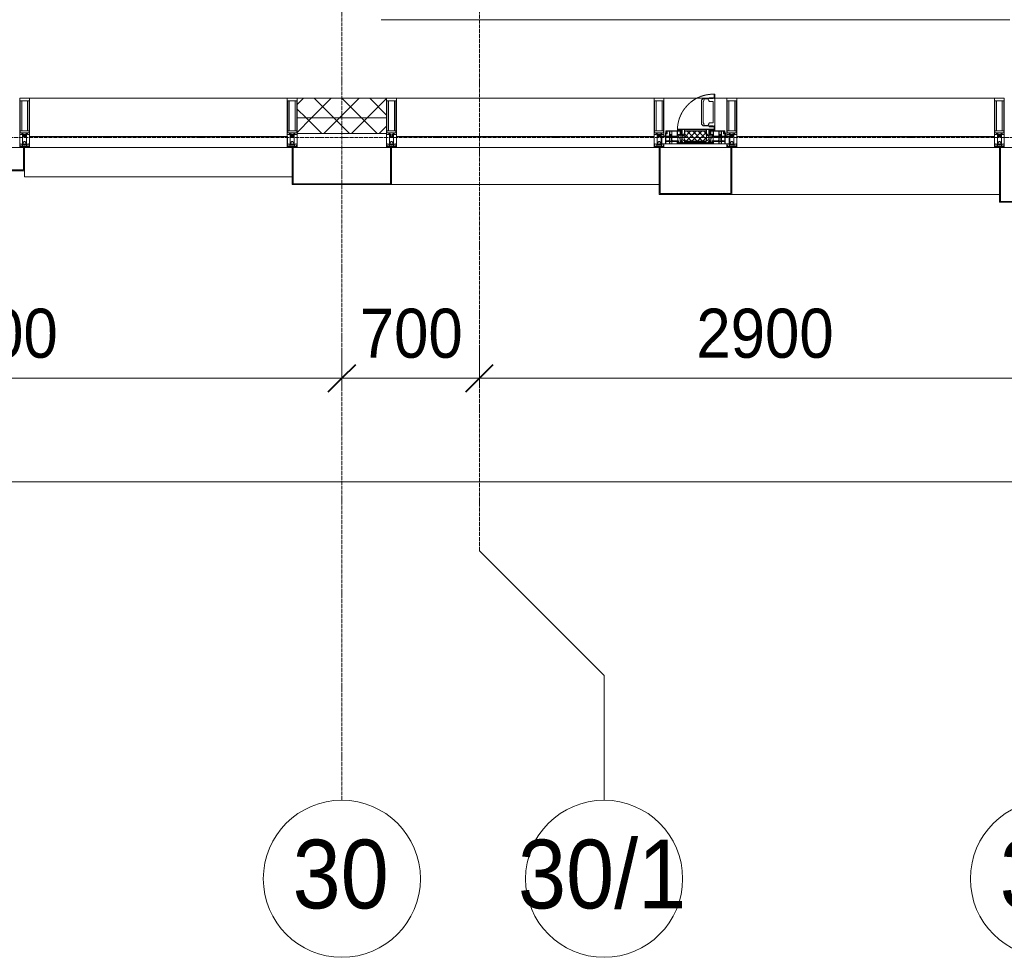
# Model space of a CAD drawing. Header units: millimetres. Extents: x 110168 to 197584, y 7718 to 235556.
# Tile 7 of 42: x 117110 to 122123, y 11226 to 16000. Entities that reach past the tile are written whole.
import ezdxf

# ---------------------------------------------------------------- set-up
doc = ezdxf.new("R2010")
doc.units = ezdxf.units.MM
for name, pattern in [('-D1-02х01', [3, 2, -1]), ('ADSK_Линия сетки', [25, 20, -2.5, 0, -2.5]), ('Линия сетки', [25, 20, -2.5, 0, -2.5])]:
    doc.linetypes.add(name, pattern=pattern)
for name, color, linetype, lineweight in [('Импосты витража', 7, 'Continuous', 18), ('Колонны', 7, 'Continuous', 18), ('Окна', 7, 'Continuous', 18), ('Оси', 7, 'Continuous', 9), ('Панели витража', 7, 'Continuous', 18), ('Перекрытия', 7, 'Continuous', 18), ('Размеры', 7, 'Continuous', 9), ('Размеры-100', 7, 'Continuous', 9), ('Стены разрез', 7, 'Continuous', 40), ('Стены штриховка', 7, 'Continuous', 40), ('Элементы узлов', 7, 'Continuous', 18)]:
    doc.layers.add(name, color=color, linetype=linetype, lineweight=lineweight)
doc.styles.add('Arial', font='arial.ttf', dxfattribs={"width": 0.9, "height": 250})
doc.styles.add('Arial_1', font='arial.ttf', dxfattribs={"width": 0.9, "height": 350})
doc.dimstyles.new('Основной_2_5_мм', dxfattribs={"dimscale": 304.8, "dimtxt": 255.06485, "dimasz": 0.463911, "dimexe": 0.492126, "dimexo": 0.492126, "dimgap": 0.098425, "dimtad": 1, "dimdec": 0, "dimdsep": 46, "dimtxsty": 'Arial', "dimblk1": 'OBLIQUE', "dimblk2": 'OBLIQUE', "dimsah": 1, "dimcen": 0.09, "dimdle": 0.492126, "dimazin": 2, "dimtfac": 1, "dimtdec": 4, "dimtix": 1, "dimtmove": 0, "dimatfit": 3, "dimfxl": 1, "dimtvp": 1, "dimtolj": 1, "dimtzin": 0, "dimlwd": 20, "dimlwe": 20, "dimarcsym": 2})
pattern_1 = [(45, (0, 0), (-70.71068, 70.71068), []), (135, (0, 0), (-70.71068, -70.71068), [])]

# ---------------------------------------------------------------- blocks, each defined once
blk = doc.blocks.new('135_SLK_K4_AR_rvt-1-МКСС_К4_L26_87_900_')
at = {"layer": 'Перекрытия', "color": 253, "true_color": 0xaaaaaa}
blk.add_line((118950, 16000), (122150, 16000), dxfattribs=at)
blk = doc.blocks.new('Rectangular Mullion - 50Wx250H-2623690-МКСС_К4_L26_87_900_')
at = {"layer": 'Элементы узлов', "color": 253, "lineweight": 5, "true_color": 0xaaaaaa}
for p, q in [((-25, 65.2), (-25, 250)), ((-25, 250), (0, 250)), ((-23, 237.3), (0, 237.3)), ((-23, 237.3), (-23, 73.6)), ((-14.9, 84), (-14.9, 237.3)), ((25, 250), (0, 250)), ((23, 237.3), (0, 237.3)), ((14.9, 84), (14.9, 237.3)), ((23, 237.3), (23, 73.6)), ((25, 65.2), (25, 250)), ((-14, 65.2), (-25, 65.2)), ((0, 84), (-23, 84)), ((-0.5, 73.6), (-23, 73.6)), ((-14, 71.3), (-14, 65.2)), ((-10, 71.3), (-14, 71.3)), ((-10, 53), (-10, 71.3)), ((-8.7, 53), (-10, 53)), ((-10, 53), (-10, 17)), ((-8.7, 53), (-7, 54.7)), ((-7, 65.2), (-5.9, 67.3)), ((-7, 65.2), (-7, 54.7)), ((-4.1, 67.3), (-5.9, 67.3)), ((-4.1, 67.3), (-2.9, 65.1)), ((-2.9, 65.1), (-2.9, 54.6)), ((-1.3, 53), (-2.9, 54.6)), ((0, 53), (-1.3, 53)), ((0, 84), (23, 84)), ((0, 53), (1.3, 53)), ((0.5, 73.6), (23, 73.6)), ((1.3, 53), (2.9, 54.6)), ((4.1, 67.3), (2.9, 65.1)), ((2.9, 65.1), (2.9, 54.6)), ((4.1, 67.3), (5.9, 67.3)), ((7, 65.2), (5.9, 67.3)), ((7, 65.2), (7, 54.7)), ((8.7, 53), (7, 54.7)), ((8.7, 53), (10, 53)), ((10, 71.3), (14, 71.3)), ((10, 53), (10, 71.3)), ((10, 53), (10, 17)), ((14, 71.3), (14, 65.2)), ((14, 65.2), (25, 65.2)), ((-23.8, 14.6), (-25, 14.2)), ((-25, 0), (-25, 14.2)), ((-22.3, 17), (-23.8, 17)), ((-23.8, 17), (-23.8, 14.6)), ((-22.5, 10.6), (-23.8, 14.6)), ((-22.5, 10.6), (-23.7, 9.9)), ((-23.7, 1.3), (-23.7, 9.9)), ((-23.7, 1.3), (-11.8, 1.3)), ((-23.2, 10.2), (-22.5, 8)), ((-22.5, 8), (-22.5, 4.5)), ((-21.3, 4.5), (-22.5, 4.5)), ((-22.3, 17), (-22.3, 16)), ((-22.3, 16), (-21.3, 16)), ((-19, 17.6), (-21.3, 16)), ((-21.3, 4.5), (-21.3, 6.5)), ((-21.3, 6.5), (-14.2, 6.5)), ((-18.4, 16.6), (-19, 17.6)), ((-7.4, 16.6), (-18.4, 16.6)), ((-14.2, 6.5), (-14.2, 4.5)), ((-13.2, 4.5), (-14.2, 4.5)), ((-13.2, 4.5), (-12.2, 7.2)), ((-12.7, 7.6), (-11.3, 11.4)), ((-12.7, 7.6), (-11.8, 6.9)), ((-12.2, 9), (-12.2, 14.8)), ((-12.2, 14.8), (0, 14.8)), ((-11.8, 1.3), (-11.8, 6.9)), ((-10.5, 11.2), (-11.3, 11.4)), ((-10.5, 1.5), (-10.5, 11.2)), ((-4.8, 1.5), (-10.5, 1.5)), ((-10, 17), (-7.5, 17)), ((-8.5, 23), (-1.5, 30)), ((-8.5, 18.5), (-8.5, 23)), ((-7.5, 18.5), (-8.5, 18.5)), ((-7.5, 17), (-7.5, 18.5)), ((-7.4, 18), (-7.4, 16.6)), ((-2.6, 18), (-7.4, 18)), ((0, 8), (-4.8, 8)), ((-4.8, 1.5), (-4.8, 8)), ((-2.6, 18), (-2.6, 16.8)), ((-2.6, 16.8), (0, 16.8)), ((-1.5, 30), (0, 30)), ((1.5, 30), (0, 30)), ((2.6, 16.8), (0, 16.8)), ((0, 14.8), (0, 16.8)), ((0, 14.8), (0, 16.8)), ((12.2, 14.8), (0, 14.8)), ((0, 0), (0, 8)), ((0, 8), (4.8, 8)), ((0, 0), (0, 8)), ((8.5, 23), (1.5, 30)), ((2.6, 18), (2.6, 16.8)), ((2.6, 18), (7.4, 18)), ((4.8, 1.5), (4.8, 8)), ((4.8, 1.5), (10.5, 1.5)), ((7.4, 18), (7.4, 16.6)), ((7.4, 16.6), (18.4, 16.6)), ((7.5, 18.5), (8.5, 18.5)), ((7.5, 17), (7.5, 18.5)), ((10, 17), (7.5, 17)), ((8.5, 18.5), (8.5, 23)), ((10.5, 11.2), (11.3, 11.4)), ((10.5, 1.5), (10.5, 11.2)), ((12.7, 7.6), (11.3, 11.4)), ((12.7, 7.6), (11.8, 6.9)), ((11.8, 1.3), (11.8, 6.9)), ((23.7, 1.3), (11.8, 1.3)), ((12.2, 9), (12.2, 14.8)), ((13.2, 4.5), (12.2, 7.2)), ((13.2, 4.5), (14.2, 4.5)), ((21.3, 6.5), (14.2, 6.5)), ((14.2, 6.5), (14.2, 4.5)), ((18.4, 16.6), (19, 17.6)), ((19, 17.6), (21.3, 16)), ((22.3, 16), (21.3, 16)), ((21.3, 4.5), (21.3, 6.5)), ((21.3, 4.5), (22.5, 4.5)), ((22.3, 17), (22.3, 16)), ((22.3, 17), (23.8, 17)), ((22.5, 10.6), (23.8, 14.6)), ((22.5, 10.6), (23.7, 9.9)), ((23.2, 10.2), (22.5, 8)), ((22.5, 8), (22.5, 4.5)), ((23.7, 1.3), (23.7, 9.9)), ((23.8, 17), (23.8, 14.6)), ((23.8, 14.6), (25, 14.2)), ((25, 0), (25, 14.2)), ((-25, 0), (0, 0)), ((25, 0), (0, 0))]:
    blk.add_line(p, q, dxfattribs=at)
for centre, start, end in [((-0.5, 73.1), 360, 90), ((0.5, 73.1), 90, 180)]:
    blk.add_arc(centre, 0.5, start, end, dxfattribs=at)
blk = doc.blocks.new('Rectangular Mullion - R_StandardFrame_50Wx250H-V29-МКСС_К4_L26_87_900_')
at = {"layer": 'Импосты витража', "color": 253, "lineweight": 5, "true_color": 0xaaaaaa}
for p, q in [((-25, -250), (-25, 0)), ((-25, 0), (0, 0)), ((5, 0), (25, 0)), ((25, 0), (25, -250)), ((25, -250), (-25, -250))]:
    blk.add_line(p, q, dxfattribs=at)
blk = doc.blocks.new('System Panel - A_PAN_Glass-7508020-МКСС_К4_L26_87_900_')
at = {"layer": 'Панели витража', "color": 253, "lineweight": 5, "true_color": 0xaaaaaa}
for p, q in [((656.25, 55), (-656.25, 55)), ((-656.25, 55), (-656.25, 0)), ((656.25, 0), (656.25, 55)), ((-656.25, 0), (656.25, 0))]:
    blk.add_line(p, q, dxfattribs=at)
blk = doc.blocks.new('A_PAN_Створка - 383мм-V34-МКСС_К4_L26_87_900_')
at = {"layer": 'Панели витража', "lineweight": 5}
h = blk.add_hatch(dxfattribs=at)
h.set_pattern_fill('FP_8', color=256, style=0, pattern_type=2)
h.set_pattern_definition([(45, (-120550, -15350), (-14.1421356, 14.1421356), []), (135, (-120550, -15350), (-14.1421356, -14.1421356), [])])
h.paths.add_polyline_path([(-54.5, 31.8), (54.5, 31.8), (54.9, 34.1), (57.2, 36.4), (57.2, 60.8), (54.6, 63.4), (53.6, 82.7), (-54.6, 81.8), (-54.6, 63.4), (-57.2, 60.8), (-57.2, 36.4), (-54.9, 34.1)])
at = {"layer": 'Окна', "lineweight": 5}
for p, q in [((70.1, 252.9), (70.1, 249)), ((95.1, 252.9), (70.1, 252.9)), ((74.1, 248.4), (74.1, 252.9)), ((89.1, 252.9), (89.1, 248.4)), ((93.1, 248.4), (93.1, 252.9)), ((95.1, 270.5), (95.1, 252.9)), ((99.6, 270.5), (95.1, 270.5)), ((97.9, 262.4), (95.1, 262.4)), ((97.9, 262.4), (97.9, 248.4)), ((99.6, 270.5), (99.6, 87.5)), ((39.7, 249), (31.1, 240.4)), ((31.1, 117.6), (31.1, 240.4)), ((41.4, 234.2), (39.1, 233.8)), ((39.1, 179), (39.1, 233.8)), ((70.1, 249), (39.7, 249)), ((41.4, 234.2), (43.5, 236.3)), ((45, 244.7), (42.3, 239.8)), ((42.3, 239.8), (43.5, 236.3)), ((45.9, 246.8), (45, 244.7)), ((63.3, 246.8), (45.9, 246.8)), ((64.1, 245), (63.3, 246.8)), ((64.1, 245), (66.7, 241)), ((66.7, 241), (68.6, 239.7)), ((68.6, 239.7), (68.6, 236.4)), ((68.6, 236.4), (71.1, 233.9)), ((71.1, 233.9), (89.5, 233.9)), ((89.1, 248.4), (74.1, 248.4)), ((89.5, 233.9), (90.6, 232.8)), ((90.6, 125.2), (90.6, 232.8)), ((97.9, 248.4), (93.1, 248.4)), ((39.1, 179), (39.1, 124.2)), ((39.7, 109), (31.1, 117.6)), ((41.4, 123.8), (39.1, 124.2)), ((70.1, 109), (39.7, 109)), ((41.4, 123.8), (43.5, 121.7)), ((42.3, 118.2), (43.5, 121.7)), ((45, 113.3), (42.3, 118.2)), ((45.9, 111.2), (45, 113.3)), ((63.3, 111.2), (45.9, 111.2)), ((64.1, 113), (63.3, 111.2)), ((64.1, 113), (66.7, 117)), ((66.7, 117), (68.6, 118.3)), ((68.6, 121.6), (71.1, 124.1)), ((68.6, 118.3), (68.6, 121.6)), ((70.1, 105.1), (70.1, 109)), ((95.1, 105.1), (70.1, 105.1)), ((71.1, 124.1), (89.5, 124.1)), ((74.1, 109.6), (74.1, 105.1)), ((89.1, 109.6), (74.1, 109.6)), ((89.1, 105.1), (89.1, 109.6)), ((89.5, 124.1), (90.6, 125.2)), ((93.1, 109.6), (93.1, 105.1)), ((97.9, 109.6), (93.1, 109.6)), ((95.1, 87.5), (95.1, 105.1)), ((97.9, 95.6), (97.9, 109.6)), ((-171, 57), (-156, 57)), ((-171, 17), (-171, 57)), ((-153, 73.5), (-150, 73.5)), ((-153, 60), (-153, 73.5)), ((-150, 84), (-78, 84)), ((-150, 73.5), (-150, 84)), ((-91.5, 92), (91.5, 92)), ((-91.5, 87.5), (-91.5, 92)), ((-73.9, 87.5), (-91.5, 87.5)), ((-78, 84), (-73.9, 84)), ((-78, 84), (-78, 23.5)), ((-73.9, 62.5), (-73.9, 87.5)), ((-70, 62.5), (-73.9, 62.5)), ((-70, 32.1), (-70, 62.5)), ((70, 62.5), (70, 32.1)), ((73.9, 62.5), (70, 62.5)), ((73.9, 87.5), (73.9, 62.5)), ((91.5, 87.5), (73.9, 87.5)), ((73.9, 84), (78, 84)), ((78, 84), (150, 84)), ((78, 23.5), (78, 84)), ((91.5, 92), (91.5, 87.5)), ((97.9, 95.6), (95.1, 95.6)), ((99.6, 87.5), (95.1, 87.5)), ((150, 84), (150, 73.5)), ((150, 73.5), (153, 73.5)), ((153, 73.5), (153, 60)), ((156, 57), (171, 57)), ((171, 57), (171, 17)), ((-67.9, 17), (-171, 17)), ((-78, 23.5), (-67.9, 23.5)), ((-61.4, 23.5), (-70, 32.1)), ((-67.9, 23.5), (-64.6, 26.8)), ((-67.9, 17), (-67.9, 23.5)), ((-61.4, 23.5), (-67.9, 17)), ((67.9, 17), (-67.9, 17)), ((-67.9, 17), (67.9, 17)), ((-64.6, 26.8), (-61.4, 23.5)), ((61.4, 23.5), (-61.4, 23.5)), ((70, 32.1), (61.4, 23.5)), ((61.4, 23.5), (64.6, 26.8)), ((67.9, 17), (61.4, 23.5)), ((64.6, 26.8), (67.9, 23.5)), ((67.9, 23.5), (67.9, 17)), ((67.9, 23.5), (78, 23.5)), ((171, 17), (67.9, 17))]:
    blk.add_line(p, q, dxfattribs=at)
at = {"layer": 'Окна', "color": 253, "lineweight": 5, "true_color": 0xaaaaaa}
for p, q in [((-171, 55.5), (-152, 55.5)), ((-152, 20), (-152, 73.5)), ((-150.5, 69.5), (-150.5, 73.5)), ((-145, 69.5), (-150.5, 69.5)), ((-150.5, 33.6), (-150.5, 68)), ((-150.5, 68), (-143.5, 68)), ((-150.5, 56.6), (-132.4, 56.6)), ((-136.4, 52.4), (-150.5, 52.4)), ((-148.5, 82.5), (-132.4, 82.5)), ((-148.5, 81), (-148.5, 82.5)), ((-143.5, 81), (-148.5, 81)), ((-145, 69.5), (-145, 79.5)), ((-143.5, 68), (-143.5, 81)), ((-137.2, 54.8), (-135.8, 50.8)), ((-132.5, 54.8), (-137.2, 54.8)), ((-132.1, 49), (-135.8, 50.8)), ((-132.5, 53.8), (-133.4, 52)), ((-133.4, 52), (-130.1, 50.4)), ((-132.5, 53.8), (-132.5, 54.8)), ((-132.4, 56.6), (-132.4, 82.5)), ((-131, 82.5), (-120.8, 82.5)), ((-131, 82.5), (-131, 64.6)), ((-131, 64.6), (-120.8, 64.6)), ((-131, 56.5), (-131, 62.6)), ((-120.8, 62.6), (-131, 62.6)), ((-131, 56.5), (-120.8, 56.5)), ((-131, 55.1), (-131, 52.7)), ((-120.8, 55.1), (-131, 55.1)), ((-129.4, 51.1), (-131, 52.7)), ((-130.1, 50.4), (-129.4, 51.1)), ((-130.1, 35.3), (-130.1, 50.4)), ((-122.4, 51.1), (-120.8, 52.7)), ((-121.7, 50.4), (-122.4, 51.1)), ((-118.4, 52), (-121.7, 50.4)), ((-121.7, 35.3), (-121.7, 50.4)), ((-120.8, 82.5), (-120.8, 64.6)), ((-120.8, 56.5), (-120.8, 62.6)), ((-120.8, 55.1), (-120.8, 52.7)), ((-119.7, 49), (-115.9, 50.8)), ((-119.3, 82.5), (-92.5, 82.5)), ((-119.3, 56.6), (-119.3, 82.5)), ((-92.5, 56.6), (-119.3, 56.6)), ((-119.3, 54.8), (-114.6, 54.8)), ((-119.3, 53.8), (-119.3, 54.8)), ((-119.3, 53.8), (-118.4, 52)), ((-114.6, 54.8), (-115.9, 50.8)), ((-94.1, 52.5), (-115.3, 52.5)), ((-89.9, 50.9), (-94.1, 52.5)), ((-92.5, 56.6), (-92.5, 82.5)), ((-90.8, 82.5), (-79.5, 82.5)), ((-90.8, 64.6), (-90.8, 82.5)), ((-80.1, 64.6), (-90.8, 64.6)), ((-90.8, 62.7), (-90.8, 56.6)), ((-80.4, 62.7), (-90.8, 62.7)), ((-90.8, 56.6), (-85.9, 56.6)), ((-89.9, 52.2), (-88.6, 53.5)), ((-89.9, 52.2), (-89.9, 50.9)), ((-89.9, 35.1), (-89.9, 50.9)), ((-85.9, 53.5), (-88.6, 53.5)), ((-85.9, 56.6), (-85.9, 53.5)), ((-85.9, 53.5), (-78, 45.6)), ((-85, 84), (-85, 87.5)), ((-85, 87.5), (-78, 87.5)), ((-78, 84), (-85, 84)), ((-80.4, 61.1), (-80.4, 62.7)), ((-78, 61.1), (-80.4, 61.1)), ((-80.1, 66.1), (-80.1, 64.6)), ((-78, 66.1), (-80.1, 66.1)), ((-79.5, 82.5), (-79.5, 80.6)), ((-79.5, 80.6), (-78, 80.6)), ((-78, 87.5), (-78, 84)), ((-78, 66.1), (-78, 61.1)), ((78, 87.5), (78, 84)), ((85, 87.5), (78, 87.5)), ((78, 84), (85, 84)), ((79.5, 80.6), (78, 80.6)), ((78, 66.1), (78, 61.1)), ((78, 66.1), (80.1, 66.1)), ((78, 61.1), (80.4, 61.1)), ((85.9, 53.5), (78, 45.6)), ((90.8, 82.5), (79.5, 82.5)), ((79.5, 82.5), (79.5, 80.6)), ((80.1, 66.1), (80.1, 64.6)), ((80.1, 64.6), (90.8, 64.6)), ((80.4, 62.7), (90.8, 62.7)), ((80.4, 61.1), (80.4, 62.7)), ((85, 84), (85, 87.5)), ((85.9, 56.6), (85.9, 53.5)), ((90.8, 56.6), (85.9, 56.6)), ((85.9, 53.5), (88.6, 53.5)), ((89.9, 52.2), (88.6, 53.5)), ((89.9, 50.9), (94.1, 52.5)), ((89.9, 52.2), (89.9, 50.9)), ((89.9, 35.1), (89.9, 50.9)), ((90.8, 64.6), (90.8, 82.5)), ((90.8, 62.7), (90.8, 56.6)), ((119.3, 82.5), (92.5, 82.5)), ((92.5, 56.6), (92.5, 82.5)), ((92.5, 56.6), (119.3, 56.6)), ((94.1, 52.5), (115.3, 52.5)), ((114.6, 54.8), (115.9, 50.8)), ((119.3, 54.8), (114.6, 54.8)), ((119.7, 49), (115.9, 50.8)), ((119.3, 53.8), (118.4, 52)), ((118.4, 52), (121.7, 50.4)), ((119.3, 56.6), (119.3, 82.5)), ((119.3, 53.8), (119.3, 54.8)), ((120.8, 82.5), (120.8, 64.6)), ((131, 82.5), (120.8, 82.5)), ((131, 64.6), (120.8, 64.6)), ((120.8, 56.5), (120.8, 62.6)), ((120.8, 62.6), (131, 62.6)), ((131, 56.5), (120.8, 56.5)), ((120.8, 55.1), (120.8, 52.7)), ((120.8, 55.1), (131, 55.1)), ((122.4, 51.1), (120.8, 52.7)), ((121.7, 50.4), (122.4, 51.1)), ((121.7, 35.3), (121.7, 50.4)), ((129.4, 51.1), (131, 52.7)), ((130.1, 50.4), (129.4, 51.1)), ((133.4, 52), (130.1, 50.4)), ((130.1, 35.3), (130.1, 50.4)), ((131, 82.5), (131, 64.6)), ((131, 56.5), (131, 62.6)), ((131, 55.1), (131, 52.7)), ((132.1, 49), (135.8, 50.8)), ((132.4, 56.6), (132.4, 82.5)), ((148.5, 82.5), (132.4, 82.5)), ((150.5, 56.6), (132.4, 56.6)), ((132.5, 54.8), (137.2, 54.8)), ((132.5, 53.8), (132.5, 54.8)), ((132.5, 53.8), (133.4, 52)), ((137.2, 54.8), (135.8, 50.8)), ((136.4, 52.4), (150.5, 52.4)), ((143.5, 81), (148.5, 81)), ((143.5, 68), (143.5, 81)), ((150.5, 68), (143.5, 68)), ((145, 69.5), (145, 79.5)), ((145, 69.5), (150.5, 69.5)), ((148.5, 81), (148.5, 82.5)), ((150.5, 69.5), (150.5, 73.5)), ((150.5, 33.6), (150.5, 68)), ((152, 20), (152, 73.5)), ((171, 55.5), (152, 55.5)), ((-171, 18.5), (-153.5, 18.5)), ((-153.5, 18.5), (-152, 20)), ((-136.3, 33.6), (-150.5, 33.6)), ((-150.5, 29.4), (-132.4, 29.4)), ((-150.5, 17), (-150.5, 29.4)), ((-132.4, 18.6), (-150.5, 18.6)), ((-137.2, 31), (-135.8, 35)), ((-132.5, 31), (-137.2, 31)), ((-132.1, 36.8), (-135.8, 35)), ((-133.4, 33.7), (-130.1, 35.3)), ((-132.5, 31.9), (-133.4, 33.7)), ((-132.5, 31.9), (-132.5, 31)), ((-132.4, 29.4), (-132.4, 18.6)), ((-132.1, 49), (-132.1, 36.8)), ((-129.4, 34.6), (-131, 33)), ((-131, 30.9), (-131, 33)), ((-120.8, 30.9), (-131, 30.9)), ((-131, 29.5), (-120.8, 29.5)), ((-131, 18.2), (-131, 29.5)), ((-120.8, 18.2), (-131, 18.2)), ((-130.1, 35.3), (-129.4, 34.6)), ((-121.7, 35.3), (-122.4, 34.6)), ((-122.4, 34.6), (-120.8, 33)), ((-118.4, 33.7), (-121.7, 35.3)), ((-120.8, 30.9), (-120.8, 33)), ((-120.8, 18.2), (-120.8, 29.5)), ((-119.7, 49), (-119.7, 36.8)), ((-119.7, 36.8), (-115.9, 35)), ((-119.3, 31.9), (-118.4, 33.7)), ((-119.3, 31.9), (-119.3, 31)), ((-119.3, 31), (-114.6, 31)), ((-92.5, 29.4), (-119.3, 29.4)), ((-119.3, 29.4), (-119.3, 18.6)), ((-119.3, 18.6), (-92.5, 18.6)), ((-114.6, 31), (-115.9, 35)), ((-94.1, 33.5), (-115.4, 33.5)), ((-89.9, 35.1), (-94.1, 33.5)), ((-92.5, 18.6), (-92.5, 29.4)), ((-90.8, 18.5), (-90.8, 29.4)), ((-90.8, 29.4), (-85.9, 29.4)), ((-87.3, 18.5), (-90.8, 18.5)), ((-89.9, 32.5), (-89.9, 35.1)), ((-85.9, 32.5), (-89.9, 32.5)), ((-87.3, 21.9), (-85.9, 21.9)), ((-87.3, 20.4), (-87.3, 21.9)), ((-87.3, 20.4), (-87.3, 18.5)), ((-84.8, 20.4), (-87.3, 20.4)), ((-85.9, 29.4), (-85.9, 32.5)), ((-85.9, 21.9), (-85.9, 29.4)), ((-85.9, 18.2), (-85.9, 20.4)), ((-75.9, 18.2), (-85.9, 18.2)), ((-83.4, 20.4), (-84.8, 20.4)), ((-70, 33.8), (-83.4, 20.4)), ((-78, 45.6), (-78, 36.8)), ((-78, 36.8), (-70, 36.8)), ((-75.9, 23.5), (-73, 23.5)), ((-75.9, 21.5), (-75.9, 23.5)), ((-75.9, 21.5), (-75.9, 18.2)), ((-74.9, 21.5), (-75.9, 21.5)), ((-74.9, 17.9), (-74.9, 21.5)), ((-68.9, 17.9), (-74.9, 17.9)), ((-67.2, 29.3), (-73, 23.5)), ((-70, 36.8), (-70, 33.8)), ((-68.9, 21.5), (-68.9, 17.9)), ((-67.9, 21.5), (-68.9, 21.5)), ((-67.9, 23.5), (-64.6, 26.8)), ((-67.9, 21.5), (-67.9, 23.5)), ((-64.6, 26.8), (-67.2, 29.3)), ((64.6, 26.8), (67.2, 29.3)), ((67.9, 23.5), (64.6, 26.8)), ((67.2, 29.3), (73, 23.5)), ((67.9, 21.5), (67.9, 23.5)), ((67.9, 21.5), (68.9, 21.5)), ((68.9, 21.5), (68.9, 17.9)), ((68.9, 17.9), (74.9, 17.9)), ((70, 36.8), (70, 33.8)), ((78, 36.8), (70, 36.8)), ((70, 33.8), (83.4, 20.4)), ((75.9, 23.5), (73, 23.5)), ((74.9, 21.5), (75.9, 21.5)), ((74.9, 17.9), (74.9, 21.5)), ((75.9, 21.5), (75.9, 23.5)), ((75.9, 21.5), (75.9, 18.2)), ((75.9, 18.2), (85.9, 18.2)), ((78, 45.6), (78, 36.8)), ((83.4, 20.4), (84.8, 20.4)), ((84.8, 20.4), (87.3, 20.4)), ((85.9, 32.5), (89.9, 32.5)), ((85.9, 29.4), (85.9, 32.5)), ((85.9, 21.9), (85.9, 29.4)), ((90.8, 29.4), (85.9, 29.4)), ((87.3, 21.9), (85.9, 21.9)), ((85.9, 18.2), (85.9, 20.4)), ((87.3, 20.4), (87.3, 21.9)), ((87.3, 20.4), (87.3, 18.5)), ((87.3, 18.5), (90.8, 18.5)), ((89.9, 35.1), (94.1, 33.5)), ((89.9, 32.5), (89.9, 35.1)), ((90.8, 18.5), (90.8, 29.4)), ((92.5, 18.6), (92.5, 29.4)), ((92.5, 29.4), (119.3, 29.4)), ((119.3, 18.6), (92.5, 18.6)), ((94.1, 33.5), (115.4, 33.5)), ((114.6, 31), (115.9, 35)), ((119.3, 31), (114.6, 31)), ((119.7, 36.8), (115.9, 35)), ((118.4, 33.7), (121.7, 35.3)), ((119.3, 31.9), (118.4, 33.7)), ((119.3, 31.9), (119.3, 31)), ((119.3, 29.4), (119.3, 18.6)), ((119.7, 49), (119.7, 36.8)), ((122.4, 34.6), (120.8, 33)), ((120.8, 30.9), (120.8, 33)), ((120.8, 30.9), (131, 30.9)), ((120.8, 18.2), (120.8, 29.5)), ((131, 29.5), (120.8, 29.5)), ((120.8, 18.2), (131, 18.2)), ((121.7, 35.3), (122.4, 34.6)), ((130.1, 35.3), (129.4, 34.6)), ((129.4, 34.6), (131, 33)), ((133.4, 33.7), (130.1, 35.3)), ((131, 30.9), (131, 33)), ((131, 18.2), (131, 29.5)), ((132.1, 49), (132.1, 36.8)), ((132.1, 36.8), (135.8, 35)), ((150.5, 29.4), (132.4, 29.4)), ((132.4, 29.4), (132.4, 18.6)), ((132.4, 18.6), (150.5, 18.6)), ((132.5, 31.9), (133.4, 33.7)), ((132.5, 31.9), (132.5, 31)), ((132.5, 31), (137.2, 31)), ((137.2, 31), (135.8, 35)), ((136.3, 33.6), (150.5, 33.6)), ((150.5, 17), (150.5, 29.4)), ((153.5, 18.5), (152, 20)), ((171, 18.5), (153.5, 18.5))]:
    blk.add_line(p, q, dxfattribs=at)
at = {"layer": 'Окна', "linetype": '-D1-02х01', "lineweight": 5}
blk.add_arc((91.4, 87.5), 183, 88.8555, 178.5909, dxfattribs=at)
at = {"layer": 'Окна', "lineweight": 5}
for centre, start, end in [((-156, 60), 270, 360), ((156, 60), 180, 270)]:
    blk.add_arc(centre, 3, start, end, dxfattribs=at)
at = {"layer": 'Элементы узлов', "color": 253, "lineweight": 5, "true_color": 0xaaaaaa}
for p, q in [((-91.5, 92), (-91.5, 87.5)), ((-91.5, 92), (91.5, 92)), ((-91.5, 87.5), (-73.9, 87.5)), ((-83.4, 90.3), (-69.4, 90.3)), ((-83.4, 90.3), (-83.4, 87.5)), ((-73.9, 87.5), (-73.9, 62.5)), ((-69.4, 85.5), (-73.9, 85.5)), ((-73.9, 81.5), (-69.4, 81.5)), ((-69.4, 66.5), (-73.9, 66.5)), ((-73.9, 62.5), (-70, 62.5)), ((-70, 62.5), (-70, 32.1)), ((-69.4, 90.3), (-69.4, 85.5)), ((-69.4, 81.5), (-69.4, 66.5)), ((-67.9, 89.3), (-66.9, 90.3)), ((-67.9, 62.5), (-67.9, 89.3)), ((-61.7, 62.5), (-67.9, 62.5)), ((-66, 56.5), (-67.8, 55.7)), ((-67.8, 55.7), (-67.8, 38.3)), ((-66.9, 90.3), (-57.4, 90.3)), ((-66, 56.5), (-62, 59.1)), ((-62, 59.1), (-60.7, 61)), ((-60.1, 67.7), (-61.7, 64.9)), ((-61.7, 64.9), (-61.7, 62.5)), ((-60.7, 61), (-57.4, 61)), ((-56.4, 67.7), (-60.1, 67.7)), ((-57.4, 90.3), (-56.4, 89.4)), ((-57.4, 61), (-54.9, 63.5)), ((-54.6, 63.4), (-57.2, 60.8)), ((-57.2, 60.8), (-57.2, 36.4)), ((-56.4, 89.4), (-56.4, 67.7)), ((-53.9, 90.3), (-54.9, 89.3)), ((-54.9, 89.3), (-54.9, 85.6)), ((-54.9, 85.6), (-53.9, 84.6)), ((-54.9, 81.9), (-53.8, 83)), ((-54.9, 63.5), (-54.9, 81.9)), ((-53.6, 82.7), (-54.6, 81.8)), ((-54.6, 81.8), (-54.6, 63.4)), ((53.9, 90.3), (-53.9, 90.3)), ((-53.9, 84.6), (53.9, 84.6)), ((53.8, 83), (-53.8, 83)), ((53.6, 82.7), (-53.6, 82.7)), ((54.6, 81.8), (53.6, 82.7)), ((54.9, 81.9), (53.8, 83)), ((53.9, 90.3), (54.9, 89.3)), ((54.9, 85.6), (53.9, 84.6)), ((54.6, 63.4), (54.6, 81.8)), ((57.2, 60.8), (54.6, 63.4)), ((54.9, 89.3), (54.9, 85.6)), ((54.9, 63.5), (54.9, 81.9)), ((57.4, 61), (54.9, 63.5)), ((57.4, 90.3), (56.4, 89.4)), ((56.4, 89.4), (56.4, 67.7)), ((56.4, 67.7), (60.1, 67.7)), ((57.2, 36.4), (57.2, 60.8)), ((66.9, 90.3), (57.4, 90.3)), ((60.7, 61), (57.4, 61)), ((60.1, 67.7), (61.7, 64.9)), ((62, 59.1), (60.7, 61)), ((61.7, 64.9), (61.7, 62.5)), ((61.7, 62.5), (67.9, 62.5)), ((66, 56.5), (62, 59.1)), ((66, 56.5), (67.8, 55.7)), ((67.9, 89.3), (66.9, 90.3)), ((67.8, 55.7), (67.8, 38.3)), ((67.9, 62.5), (67.9, 89.3)), ((69.4, 90.3), (69.4, 85.5)), ((83.4, 90.3), (69.4, 90.3)), ((69.4, 85.5), (73.9, 85.5)), ((69.4, 81.5), (69.4, 66.5)), ((73.9, 81.5), (69.4, 81.5)), ((69.4, 66.5), (73.9, 66.5)), ((70, 62.5), (70, 32.1)), ((73.9, 62.5), (70, 62.5)), ((91.5, 87.5), (73.9, 87.5)), ((73.9, 87.5), (73.9, 62.5)), ((83.4, 90.3), (83.4, 87.5)), ((91.5, 92), (91.5, 87.5)), ((-70, 32.1), (-61.4, 23.5)), ((-67.8, 38.3), (-65.7, 37.4)), ((-65.7, 37.4), (-60.8, 34.7)), ((61.4, 23.5), (-61.4, 23.5)), ((-60.8, 34.7), (-57.3, 35.9)), ((-55.2, 33.8), (-57.3, 35.9)), ((-57.2, 36.4), (-54.9, 34.1)), ((-55.2, 33.8), (-54.8, 31.5)), ((-54.9, 34.1), (-54.5, 31.8)), ((-53.9, 30.5), (-54.9, 29.5)), ((-54.9, 29.5), (-54.9, 25.8)), ((-54.9, 25.8), (-53.9, 24.8)), ((0, 31.5), (-54.8, 31.5)), ((-54.5, 31.8), (54.5, 31.8)), ((53.9, 30.5), (-53.9, 30.5)), ((-53.9, 24.8), (53.9, 24.8)), ((0, 31.5), (54.8, 31.5)), ((53.9, 30.5), (54.9, 29.5)), ((54.9, 25.8), (53.9, 24.8)), ((54.5, 31.8), (54.9, 34.1)), ((55.2, 33.8), (54.8, 31.5)), ((54.9, 34.1), (57.2, 36.4)), ((54.9, 29.5), (54.9, 25.8)), ((55.2, 33.8), (57.3, 35.9)), ((60.8, 34.7), (57.3, 35.9)), ((65.7, 37.4), (60.8, 34.7)), ((70, 32.1), (61.4, 23.5)), ((67.8, 38.3), (65.7, 37.4))]:
    blk.add_line(p, q, dxfattribs=at)
blk = doc.blocks.new('Rectangular Mullion - R_StandardFrame_50Wx250H-5780975-МКСС_К4_L26_87_900_')
at = {"layer": 'Импосты витража', "color": 253, "lineweight": 5, "true_color": 0xaaaaaa}
blk.add_line((134740, 15600), (133427.5, 15600), dxfattribs=at)
blk = doc.blocks.new('Rectangular Mullion - R_StandardFrame_50Wx250H-4674740-МКСС_К4_L26_87_900_')
at = {"layer": 'Импосты витража', "color": 253, "lineweight": 5, "true_color": 0xaaaaaa}
for p, q in [((131420.1, 15600), (131190, 15600)), ((131510, 15600), (131449.6, 15600))]:
    blk.add_line(p, q, dxfattribs=at)
blk = doc.blocks.new('Rectangular Mullion - R_StandardFrame_50Wx250H-7505731-МКСС_К4_L26_87_900_')
at = {"layer": 'Импосты витража', "color": 253, "lineweight": 5, "true_color": 0xaaaaaa}
for p, q in [((-25, -250), (-25, 0)), ((-25, 0), (-5, 0)), ((0, 0), (25, 0)), ((25, 0), (25, -250)), ((25, -250), (-25, -250))]:
    blk.add_line(p, q, dxfattribs=at)
blk = doc.blocks.new('Rectangular Mullion - R_StandardFrame_50Wx250H-V30-МКСС_К4_L26_87_900_')
at = {"layer": 'Импосты витража', "color": 253, "lineweight": 5, "true_color": 0xaaaaaa}
for p, q in [((-25, -250), (-25, 0)), ((-25, 0), (0, 0)), ((5, 0), (25, 0)), ((25, 0), (25, -17)), ((25, -57), (25, -250)), ((25, -250), (-25, -250))]:
    blk.add_line(p, q, dxfattribs=at)
blk = doc.blocks.new('Rectangular Mullion - R_StandardFrame_50Wx250H-V31-МКСС_К4_L26_87_900_')
at = {"layer": 'Импосты витража', "color": 253, "lineweight": 5, "true_color": 0xaaaaaa}
for p, q in [((-25, -17), (-25, 0)), ((-25, 0), (-5, 0)), ((0, 0), (25, 0)), ((25, 0), (25, -250)), ((-25, -250), (-25, -57)), ((25, -250), (-25, -250))]:
    blk.add_line(p, q, dxfattribs=at)
blk = doc.blocks.new('A_SLK_PAN_Type1 - Прямой тип панели-6537888-МКСС_К4_L26_87_900_')
at = {"layer": 'Колонны', "lineweight": 5}
for p, q in [((-252.5, 280), (252.5, 280)), ((-252.5, 0), (-252.5, 280)), ((-247.5, 275), (-247.5, 0)), ((247.5, 275), (-247.5, 275)), ((247.5, 0), (247.5, 275)), ((252.5, 280), (252.5, 0)), ((-247.5, 0), (-252.5, 0)), ((-227.5, 0), (227.5, 0)), ((252.5, 0), (247.5, 0))]:
    blk.add_line(p, q, dxfattribs=at)
blk = doc.blocks.new('A_SLK_PAN_Type1 - Прямой тип панели-6537890-МКСС_К4_L26_87_900_')
at = {"layer": 'Колонны', "lineweight": 5}
for p, q in [((-252.5, 190), (252.5, 190)), ((-252.5, 0), (-252.5, 190)), ((-247.5, 185), (-247.5, 0)), ((247.5, 185), (-247.5, 185)), ((247.5, 0), (247.5, 185)), ((252.5, 190), (252.5, 0)), ((-247.5, 0), (-252.5, 0)), ((-227.5, 0), (227.5, 0)), ((252.5, 0), (247.5, 0))]:
    blk.add_line(p, q, dxfattribs=at)
blk = doc.blocks.new('A_SLK_PAN_Type1 - Прямой тип панели Ф-1_1-7503964-МКСС_К4_L26_87_900_')
at = {"layer": 'Колонны', "lineweight": 5}
for p, q in [((-185, 240), (185, 240)), ((-185, 0), (-185, 240)), ((-180, 235), (-180, 0)), ((180, 235), (-180, 235)), ((180, 0), (180, 235)), ((185, 240), (185, 0)), ((-180, 0), (-185, 0)), ((-160, 0), (160, 0)), ((185, 0), (180, 0))]:
    blk.add_line(p, q, dxfattribs=at)
blk = doc.blocks.new('A_SLK_PAN_Type1 - Прямой тип панели-6537892-МКСС_К4_L26_87_900_')
at = {"layer": 'Колонны', "lineweight": 5}
for p, q in [((-185, 120), (185, 120)), ((-185, 0), (-185, 120)), ((-180, 115), (-180, 0)), ((180, 115), (-180, 115)), ((180, 0), (180, 115)), ((185, 120), (185, 0)), ((-180, 0), (-185, 0)), ((-160, 0), (160, 0)), ((185, 0), (180, 0))]:
    blk.add_line(p, q, dxfattribs=at)
blk = doc.blocks.new('A_OGR_PAN_Отлив - A_OGR_PAN_Отлив-6121470-МКСС_К4_L26_87_900_')
at = {"layer": 'Колонны', "color": 253, "lineweight": 5, "true_color": 0xaaaaaa}
blk.add_line((-681.25, -240), (681.25, -240), dxfattribs=at)
blk = doc.blocks.new('A_OGR_PAN_Отлив - A_OGR_PAN_Отлив-6121270-МКСС_К4_L26_87_900_')
at = {"layer": 'Колонны', "color": 253, "lineweight": 5, "true_color": 0xaaaaaa}
blk.add_line((-681.25, -190), (681.25, -190), dxfattribs=at)
blk = doc.blocks.new('A_OGR_PAN_Отлив - A_OGR_PAN_Отлив-6121261-МКСС_К4_L26_87_900_')
at = {"layer": 'Колонны', "color": 253, "lineweight": 5, "true_color": 0xaaaaaa}
for q in [(-681.25, -120), (681.25, -150)]:
    blk.add_line((-681.25, -150), q, dxfattribs=at)
blk = doc.blocks.new('135_SLK_K4_AR_FCD_rvt-1-МКСС_К4_L26_87_900_')
at = {"layer": 'Стены разрез', "lineweight": 5, "true_color": 0xaaaaaa}
h = blk.add_hatch(dxfattribs=at)
h.set_pattern_fill('FP_4', color=253, style=0, pattern_type=2)
h.set_pattern_definition(pattern_1)
h.paths.add_polyline_path([(118977.5, 15500), (118977.5, 15600), (118522.5, 15600), (118522.5, 15500)])
h = blk.add_hatch(dxfattribs=at)
h.set_pattern_fill('FP_4', color=253, style=0, pattern_type=2)
h.set_pattern_definition(pattern_1)
h.paths.add_polyline_path([(118977.5, 15420), (118977.5, 15500), (118522.5, 15500), (118522.5, 15420)])
at = {"layer": 'Стены разрез', "color": 253, "lineweight": 9, "true_color": 0xaaaaaa}
for p, q in [((118977.5, 15600), (118522.5, 15600)), ((118522.5, 15600), (118522.5, 15420)), ((118977.5, 15420), (118977.5, 15600)), ((118522.5, 15420), (118977.5, 15420))]:
    blk.add_line(p, q, dxfattribs=at)
at = {"layer": 'Стены штриховка', "color": 253, "lineweight": 9, "true_color": 0xaaaaaa}
blk.add_line((118977.5, 15500), (118522.5, 15500), dxfattribs=at)
at = {"layer": 'Импосты витража', "color": 253, "lineweight": 5, "true_color": 0xaaaaaa}
for name, p in [('Rectangular Mullion - 50Wx250H-2623690-МКСС_К4_L26_87_900_', (117135, 15350)), ('Rectangular Mullion - R_StandardFrame_50Wx250H-5780975-МКСС_К4_L26_87_900_', (-16267.5, 0)), ('Rectangular Mullion - 50Wx250H-2623690-МКСС_К4_L26_87_900_', (118497.5, 15350)), ('Rectangular Mullion - 50Wx250H-2623690-МКСС_К4_L26_87_900_', (119002.5, 15350)), ('Rectangular Mullion - R_StandardFrame_50Wx250H-5780975-МКСС_К4_L26_87_900_', (-14400, 0)), ('Rectangular Mullion - 50Wx250H-2623690-МКСС_К4_L26_87_900_', (120365, 15350)), ('Rectangular Mullion - R_StandardFrame_50Wx250H-4674740-МКСС_К4_L26_87_900_', (-10800, 0)), ('Rectangular Mullion - 50Wx250H-2623690-МКСС_К4_L26_87_900_', (120735, 15350)), ('Rectangular Mullion - R_StandardFrame_50Wx250H-5780975-МКСС_К4_L26_87_900_', (-12667.5, 0)), ('Rectangular Mullion - 50Wx250H-2623690-МКСС_К4_L26_87_900_', (122097.5, 15350))]:
    blk.add_blockref(name, p, dxfattribs=at)
at = {"layer": 'Импосты витража', "color": 253, "lineweight": 5, "true_color": 0xaaaaaa, "extrusion": (0, 0, -1), "rotation": 180}
for name, p in [('Rectangular Mullion - R_StandardFrame_50Wx250H-7505731-МКСС_К4_L26_87_900_', (-117135, 15350)), ('Rectangular Mullion - R_StandardFrame_50Wx250H-V29-МКСС_К4_L26_87_900_', (-118497.5, 15350)), ('Rectangular Mullion - R_StandardFrame_50Wx250H-7505731-МКСС_К4_L26_87_900_', (-119002.5, 15350)), ('Rectangular Mullion - R_StandardFrame_50Wx250H-V30-МКСС_К4_L26_87_900_', (-120365, 15350)), ('Rectangular Mullion - R_StandardFrame_50Wx250H-V31-МКСС_К4_L26_87_900_', (-120735, 15350)), ('Rectangular Mullion - R_StandardFrame_50Wx250H-V29-МКСС_К4_L26_87_900_', (-122097.5, 15350))]:
    blk.add_blockref(name, p, dxfattribs=at)
at = {"layer": 'Колонны', "color": 253, "lineweight": 5, "true_color": 0xaaaaaa, "rotation": 180}
for name, p in [('A_SLK_PAN_Type1 - Прямой тип панели-6537892-МКСС_К4_L26_87_900_', (116950, 15350)), ('A_SLK_PAN_Type1 - Прямой тип панели-6537890-МКСС_К4_L26_87_900_', (118750, 15350)), ('A_SLK_PAN_Type1 - Прямой тип панели Ф-1_1-7503964-МКСС_К4_L26_87_900_', (120550, 15350)), ('A_SLK_PAN_Type1 - Прямой тип панели-6537888-МКСС_К4_L26_87_900_', (122350, 15350))]:
    blk.add_blockref(name, p, dxfattribs=at)
at = {"layer": 'Колонны', "color": 253, "lineweight": 5, "true_color": 0xaaaaaa}
for name, p in [('A_OGR_PAN_Отлив - A_OGR_PAN_Отлив-6121261-МКСС_К4_L26_87_900_', (117816.3, 15350)), ('A_OGR_PAN_Отлив - A_OGR_PAN_Отлив-6121270-МКСС_К4_L26_87_900_', (119683.8, 15350)), ('A_OGR_PAN_Отлив - A_OGR_PAN_Отлив-6121470-МКСС_К4_L26_87_900_', (121416.3, 15350))]:
    blk.add_blockref(name, p, dxfattribs=at)
at = {"layer": 'Панели витража', "color": 253, "lineweight": 5, "true_color": 0xaaaaaa}
for name, p in [('A_PAN_Створка - 383мм-V34-МКСС_К4_L26_87_900_', (120550, 15350)), ('System Panel - A_PAN_Glass-7508020-МКСС_К4_L26_87_900_', (117816.3, 15350)), ('System Panel - A_PAN_Glass-7508020-МКСС_К4_L26_87_900_', (119683.8, 15350)), ('System Panel - A_PAN_Glass-7508020-МКСС_К4_L26_87_900_', (121416.3, 15350))]:
    blk.add_blockref(name, p, dxfattribs=at)
blk = doc.blocks.new('Ось сетки - Круг_Ø8 мм-6577-МКСС_К4_L26_87_900_')
at = {"layer": 'Оси', "lineweight": 20}
for start, end in [(360, 180), (180, 360)]:
    blk.add_arc((0, 0), 4, start, end, dxfattribs=at)
blk = doc.blocks.new('DIMBLOCK1-МКСС_К4_L26_87_900_')
at = {"layer": 'Размеры-100', "lineweight": 20, "transparency": 16777216}
for p, q in [((115150, 14173.9), (115150, 14323.9)), ((118750, 14173.9), (118750, 14323.9)), ((115150, 14173.9), (118750, 14173.9)), ((115150, 14173.9), (115150, 14123.9)), ((118750, 14173.9), (118750, 14123.9))]:
    blk.add_line(p, q, dxfattribs=at)
at = {"layer": 'Размеры-100', "lineweight": 40, "transparency": 16777216}
for p, q in [((115150, 14173.9), (115220.7, 14244.6)), ((118750, 14173.9), (118820.7, 14244.6)), ((115150, 14173.9), (115079.3, 14103.2)), ((118750, 14173.9), (118679.3, 14103.2))]:
    blk.add_line(p, q, dxfattribs=at)
at = {"layer": 'Размеры-100', "color": 0, "lineweight": 20, "transparency": 16777216, "insert": (116604.7, 14528.5), "char_height": 250, "width": 828.765, "attachment_point": 1, "line_spacing_factor": 0.941778, "style": 'Arial'}
blk.add_mtext('3600', dxfattribs=at)
blk = doc.blocks.new('_Oblique')
at = {"color": 0, "linetype": 'ByBlock', "lineweight": -2}
blk.add_line((-0.5, -0.5), (0.5, 0.5), dxfattribs=at)
blk = doc.blocks.new('DIMBLOCK2-МКСС_К4_L26_87_900_')
at = {"layer": 'Размеры-100', "lineweight": 20, "transparency": 16777216}
for p, q in [((118750, 14173.9), (118750, 14323.9)), ((119450, 14173.9), (119450, 14323.9)), ((118750, 14173.9), (119450, 14173.9)), ((118750, 14173.9), (118750, 14123.9)), ((119450, 14173.9), (119450, 14123.9))]:
    blk.add_line(p, q, dxfattribs=at)
at = {"layer": 'Размеры-100', "lineweight": 40, "transparency": 16777216}
for p, q in [((118750, 14173.9), (118820.7, 14244.6)), ((119450, 14173.9), (119520.7, 14244.6)), ((118750, 14173.9), (118679.3, 14103.2)), ((119450, 14173.9), (119379.3, 14103.2))]:
    blk.add_line(p, q, dxfattribs=at)
at = {"layer": 'Размеры-100', "color": 0, "lineweight": 20, "transparency": 16777216, "insert": (118841, 14528.5), "char_height": 250, "width": 621.573, "attachment_point": 1, "line_spacing_factor": 0.941778, "style": 'Arial'}
blk.add_mtext('700', dxfattribs=at)
blk = doc.blocks.new('DIMBLOCK3-МКСС_К4_L26_87_900_')
at = {"layer": 'Размеры-100', "lineweight": 20, "transparency": 16777216}
for p, q in [((119450, 14173.9), (119450, 14323.9)), ((122350, 14173.9), (122350, 14323.9)), ((119450, 14173.9), (122350, 14173.9)), ((119450, 14173.9), (119450, 14123.9)), ((122350, 14173.9), (122350, 14123.9))]:
    blk.add_line(p, q, dxfattribs=at)
at = {"layer": 'Размеры-100', "lineweight": 40, "transparency": 16777216}
for p, q in [((119450, 14173.9), (119520.7, 14244.6)), ((122350, 14173.9), (122420.7, 14244.6)), ((119450, 14173.9), (119379.3, 14103.2)), ((122350, 14173.9), (122279.3, 14103.2))]:
    blk.add_line(p, q, dxfattribs=at)
at = {"layer": 'Размеры-100', "color": 0, "lineweight": 20, "transparency": 16777216, "insert": (120554.7, 14528.5), "char_height": 250, "width": 828.765, "attachment_point": 1, "line_spacing_factor": 0.941778, "style": 'Arial'}
blk.add_mtext('2900', dxfattribs=at)
blk = doc.blocks.new('DIMBLOCK16-МКСС_К4_L26_87_900_')
at = {"layer": 'Размеры-100', "lineweight": 20, "transparency": 16777216}
for p, q in [((115150, 13646.3), (115150, 13796.3)), ((136750, 13646.3), (136750, 13796.3)), ((115000, 13646.3), (136900, 13646.3)), ((115150, 13646.3), (115150, 13596.3)), ((136750, 13646.3), (136750, 13596.3))]:
    blk.add_line(p, q, dxfattribs=at)
at = {"layer": 'Размеры-100', "lineweight": 40, "transparency": 16777216}
for p, q in [((115150, 13646.3), (115220.7, 13717)), ((136750, 13646.3), (136820.7, 13717)), ((115150, 13646.3), (115079.3, 13575.6)), ((136750, 13646.3), (136679.3, 13575.6))]:
    blk.add_line(p, q, dxfattribs=at)
at = {"layer": 'Размеры-100', "color": 0, "lineweight": 20, "transparency": 16777216, "insert": (125518.4, 14000.8), "char_height": 250, "width": 1035.956, "attachment_point": 1, "line_spacing_factor": 0.941778, "style": 'Arial'}
blk.add_mtext('21600', dxfattribs=at)

msp = doc.modelspace()

# ---------------------------------------------------------------- linework, layer by layer
at = {"layer": 'Оси', "linetype": 'Линия сетки'}
for p, q in [((118750, 12025.7), (118750, 33100)), ((119450, 13295.7), (119450, 33100))]:
    msp.add_line(p, q, dxfattribs=at)
at = {"layer": 'Оси', "linetype": 'ADSK_Линия сетки'}
msp.add_line((136730, 15400), (110985.5, 15400), dxfattribs=at)
at = {"layer": 'Оси'}
for p, q in [((119450, 13295.7), (120085, 12660.7)), ((120085, 12660.7), (120085, 12025.7))]:
    msp.add_line(p, q, dxfattribs=at)

# ---------------------------------------------------------------- block references
at = {"lineweight": 5}
for name in ['135_SLK_K4_AR_FCD_rvt-1-МКСС_К4_L26_87_900_', '135_SLK_K4_AR_rvt-1-МКСС_К4_L26_87_900_']:
    msp.add_blockref(name, (0, 0), dxfattribs=at)
at = {"layer": 'Оси', "lineweight": 20, "xscale": 99.99999999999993, "yscale": 99.99999999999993, "zscale": 99.99999999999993}
for p in [(118750, 11625.7), (120085, 11625.7), (122350, 11625.7)]:
    msp.add_blockref('Ось сетки - Круг_Ø8 мм-6577-МКСС_К4_L26_87_900_', p, dxfattribs=at)

# ---------------------------------------------------------------- texts
at = {"layer": 'Оси', "char_height": 350, "attachment_point": 1, "style": 'Arial_1'}
for s, insert, width in [('30', (118499.4, 11824.7), 606.076), ('30/1', (119646.8, 11824.7), 1060.633), ('31', (122099.4, 11824.7), 606.076)]:
    msp.add_mtext(s, dxfattribs=dict(at, insert=insert, width=width))

# ---------------------------------------------------------------- dimensions: what is measured, and where the dimension line sits
at = {"layer": 'Размеры', "lineweight": 20}
for base, p1, p2, override, picture, middle in [((118750, 14173.9), (115150, 14273.9), (118750, 14273.9), {"dimpost": '<>', "dimfxl": 3600}, 'DIMBLOCK1-МКСС_К4_L26_87_900_', (116950, 14331.6)), ((119450, 14173.9), (118750, 14273.9), (119450, 14273.9), {"dimpost": '<>', "dimfxl": 700}, 'DIMBLOCK2-МКСС_К4_L26_87_900_', (119100, 14331.6)), ((122350, 14173.9), (119450, 14273.9), (122350, 14273.9), {"dimpost": '<>', "dimfxl": 2900}, 'DIMBLOCK3-МКСС_К4_L26_87_900_', (120900, 14331.6)), ((136750, 13646.3), (115150, 13746.3), (136750, 13746.3), {"dimpost": '<>', "dimfxl": 21600}, 'DIMBLOCK16-МКСС_К4_L26_87_900_', (125950, 13803.9))]:
    dim = msp.add_linear_dim(base=base, p1=p1, p2=p2, dimstyle='Основной_2_5_мм', override=override, dxfattribs=at)
    dim.commit()
    dim.dimension.update_dxf_attribs({"geometry": picture, "text_midpoint": middle})

doc.saveas('drawing.dxf')
